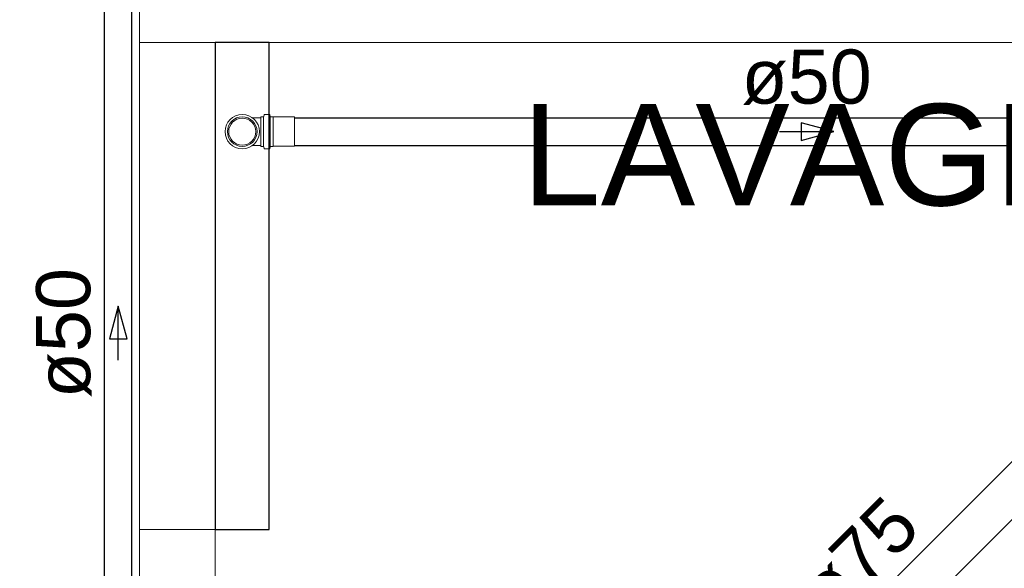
# Model space of a CAD drawing. Header units: millimetres. Extents: x 567 to 934, y -1 to 364.
# Tile 19 of 256: x 596.58 to 600.22, y 44.69 to 46.71. Entities that reach past the tile are written whole.
import ezdxf

# ---------------------------------------------------------------- set-up
doc = ezdxf.new("R2010")
doc.units = ezdxf.units.MM
doc.header["$MEASUREMENT"] = 0
doc.linetypes.add('NULL', pattern=[0])
doc.layers.add('ARQ FINA', color=8, linetype='Continuous')
for name, color, linetype, lineweight in [('Simbolos', 14, 'Continuous', 20), ('Simbolos_int', 14, 'Continuous', 15), ('TQ-Condutos Gordura', 14, 'Continuous', 25), ('TQ-Conexões Gordura', 53, 'Continuous', 18), ('TQ-Sentido conduto Gordura', 14, 'Continuous', 30), ('TQ-Textos conduto Gordura', 7, 'Continuous', 9)]:
    doc.layers.add(name, color=color, linetype=linetype, lineweight=lineweight)
doc.styles.add('Arial', font='arial.ttf')

msp = doc.modelspace()

# ---------------------------------------------------------------- linework, layer by layer
at = {"layer": 'ARQ FINA', "lineweight": 5}
for p, q in [((597.0256, 48.9274), (597.0256, 46.629)), ((597.0256, 46.629), (602.7056, 46.629)), ((597.0256, 44.829), (597.0256, 46.629)), ((597.3056, 46.629), (597.3056, 44.829)), ((597.3056, 44.829), (597.0256, 44.829)), ((597.0256, 44.829), (597.0256, 42.909)), ((597.3056, 42.909), (597.3056, 44.829))]:
    msp.add_line(p, q, dxfattribs=at)
at = {"layer": 'ARQ FINA', "linetype": 'Continuous', "lineweight": 5}
for p, q in [((597.0256, 44.829), (597.0256, 46.629)), ((597.3056, 46.629), (597.3056, 44.829))]:
    msp.add_line(p, q, dxfattribs=at)
at = {"layer": 'Simbolos'}
for p, q in [((597.444, 46.3506), (597.4742, 46.3506)), ((597.4742, 46.2452), (597.4742, 46.3546)), ((597.4742, 46.3546), (597.4829, 46.3546)), ((597.4864, 46.362), (597.4848, 46.356)), ((597.4884, 46.3635), (597.5059, 46.3635)), ((597.5079, 46.3616), (597.5083, 46.3564)), ((597.5103, 46.3546), (597.5197, 46.3546)), ((597.5197, 46.3546), (597.5201, 46.3542)), ((597.5201, 46.3542), (597.5982, 46.3542)), ((597.444, 46.2492), (597.4742, 46.2492)), ((597.4742, 46.2452), (597.4829, 46.2452)), ((597.4864, 46.2377), (597.4848, 46.2437)), ((597.5079, 46.2381), (597.5083, 46.2433)), ((597.5103, 46.2452), (597.5197, 46.2452)), ((597.5197, 46.2452), (597.5201, 46.2456)), ((597.5201, 46.2456), (597.5982, 46.2456)), ((597.4884, 46.2363), (597.5059, 46.2363))]:
    msp.add_line(p, q, dxfattribs=at)
for points in [[(597.4829, 46.3546), (597.4832, 46.3546), (597.4835, 46.3546), (597.4838, 46.3548), (597.484, 46.3549), (597.4842, 46.3551), (597.4844, 46.3553), (597.4846, 46.3555), (597.4847, 46.3558), (597.4848, 46.356)], [(597.4884, 46.3635), (597.4881, 46.3634), (597.4878, 46.3634), (597.4875, 46.3633), (597.4873, 46.3631), (597.487, 46.363), (597.4868, 46.3628), (597.4867, 46.3625), (597.4865, 46.3623), (597.4864, 46.362)], [(597.5079, 46.3616), (597.5078, 46.362), (597.5077, 46.3623), (597.5076, 46.3626), (597.5074, 46.3628), (597.5071, 46.363), (597.5068, 46.3632), (597.5065, 46.3634), (597.5062, 46.3634), (597.5059, 46.3635)], [(597.5084, 46.3564), (597.5084, 46.3561), (597.5085, 46.3558), (597.5087, 46.3555), (597.5089, 46.3552), (597.5091, 46.355), (597.5094, 46.3548), (597.5097, 46.3547), (597.51, 46.3546), (597.5103, 46.3546)], [(597.4848, 46.2437), (597.4847, 46.244), (597.4846, 46.2442), (597.4844, 46.2445), (597.4842, 46.2447), (597.484, 46.2448), (597.4838, 46.245), (597.4835, 46.2451), (597.4832, 46.2451), (597.4829, 46.2452)], [(597.5103, 46.2452), (597.51, 46.2451), (597.5097, 46.2451), (597.5094, 46.2449), (597.5091, 46.2447), (597.5089, 46.2445), (597.5087, 46.2443), (597.5085, 46.244), (597.5084, 46.2437), (597.5084, 46.2433)], [(597.4864, 46.2377), (597.4865, 46.2375), (597.4867, 46.2372), (597.4868, 46.237), (597.487, 46.2368), (597.4873, 46.2366), (597.4875, 46.2365), (597.4878, 46.2363), (597.4881, 46.2363), (597.4884, 46.2363)], [(597.5059, 46.2363), (597.5062, 46.2363), (597.5065, 46.2364), (597.5068, 46.2365), (597.5071, 46.2367), (597.5074, 46.2369), (597.5076, 46.2372), (597.5077, 46.2375), (597.5078, 46.2378), (597.5079, 46.2381)]]:
    msp.add_lwpolyline(points, dxfattribs=at)
msp.add_circle((597.4056, 46.2999), 0.0636, dxfattribs=at)
at = {"layer": 'Simbolos_int'}
for p, q in [((597.4742, 46.2492), (597.4742, 46.3506)), ((597.4844, 46.2452), (597.4844, 46.3546)), ((597.5085, 46.2452), (597.5085, 46.3546)), ((597.5197, 46.2452), (597.5197, 46.3546)), ((597.5982, 46.2456), (597.5982, 46.3542))]:
    msp.add_line(p, q, dxfattribs=at)
msp.add_circle((597.4056, 46.2999), 0.0547, dxfattribs=at)
at = {"layer": 'TQ-Condutos Gordura'}
for p, q in [((596.8968, 43.1797), (596.8968, 47.7985)), ((596.9982, 43.1797), (596.9982, 47.7985)), ((597.5982, 46.3506), (601.1697, 46.3506)), ((597.5982, 46.2492), (601.1697, 46.2492)), ((598.2465, 43.0767), (601.3315, 46.1617)), ((598.3533, 42.9699), (601.4382, 46.0549))]:
    msp.add_line(p, q, dxfattribs=at)
msp.add_lwpolyline([(597.3056, 44.829), (597.5056, 44.829), (597.5056, 46.6297), (597.3056, 46.6297)], close=True, dxfattribs=at)
at = {"layer": 'TQ-Conexões Gordura'}
msp.add_circle((597.4056, 46.2999), 0.05, dxfattribs=at)
at = {"layer": 'TQ-Sentido conduto Gordura'}
for p, q in [((599.591, 46.2999), (599.4703, 46.3322)), ((599.4703, 46.3322), (599.4703, 46.2675)), ((599.4703, 46.2675), (599.591, 46.2999)), ((596.9475, 45.6549), (596.9151, 45.5341)), ((596.9799, 45.5341), (596.9475, 45.6549)), ((596.9151, 45.5341), (596.9799, 45.5341))]:
    msp.add_line(p, q, dxfattribs=at)
for points in [[(599.391, 46.2999), (599.591, 46.2999)], [(596.9475, 45.4549), (596.9475, 45.6549)]]:
    msp.add_lwpolyline(points, dxfattribs=at)

# ---------------------------------------------------------------- texts
at = {"layer": 'ARQ FINA', "linetype": 'NULL', "lineweight": 5, "insert": (598.4389, 46.0217), "char_height": 0.375, "width": 5.067073, "attachment_point": 7, "line_spacing_factor": 0.9, "style": 'Arial'}
msp.add_mtext('LAVAGEM', dxfattribs=at)
at = {"layer": 'TQ-Textos conduto Gordura', "linetype": 'NULL', "insert": (599.491, 46.398), "char_height": 0.2, "width": 0.962805, "attachment_point": 8, "line_spacing_factor": 0.6, "style": 'Arial'}
msp.add_mtext('ø50', dxfattribs=at)
at = {"layer": 'TQ-Textos conduto Gordura', "linetype": 'NULL', "char_height": 0.2, "width": 0.962805, "attachment_point": 8, "line_spacing_factor": 0.6, "style": 'Arial'}
for s, insert, rotation in [('ø50', (596.8493, 45.5549), 90.0002), ('ø75', (599.7542, 44.6513), 45.0001)]:
    msp.add_mtext(s, dxfattribs=dict(at, insert=insert, rotation=rotation))

doc.saveas('drawing.dxf')
